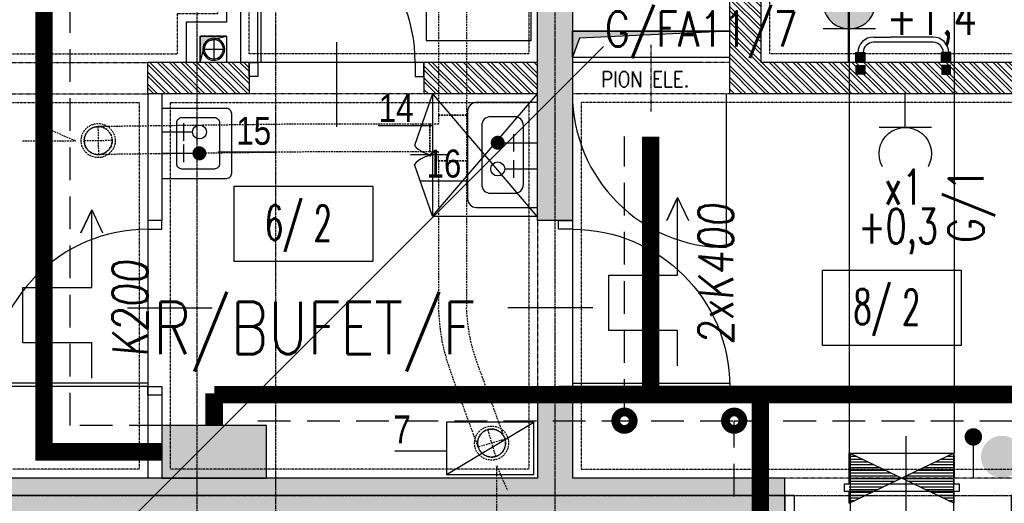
# Model space of a CAD drawing. Extents: x -7228 to 74941, y -112898 to 85621.
# Tile 254 of 256: x 51671 to 52235, y -8231 to -7954. Entities that reach past the tile are written whole.
import ezdxf
from ezdxf.enums import TextEntityAlignment as Align

# ---------------------------------------------------------------- set-up
doc = ezdxf.new("R2010")
doc.units = 0
for name, pattern in [('CENTER', [2, 1.25, -0.25, 0.25, -0.25]), ('DASHDOT', [1, 0.5, -0.25, 0, -0.25]), ('DASHED', [0.75, 0.5, -0.25]), ('DASHED2', [0.375, 0.25, -0.125]), ('DIVIDE', [31.75, 12.7, -6.35, 0, -6.35, 0, -6.35])]:
    doc.linetypes.add(name, pattern=pattern)
doc.layers.get('0').update_dxf_attribs({"color": 101, "linetype": 'CONTINUOUS'})
doc.layers.add('-A_NR', color=8, linetype='CONTINUOUS', plot=False)
for name, color, linetype in [('-A_WOD_KAN', 254, 'CONTINUOUS'), ('BB-went-opis', 8, 'CONTINUOUS'), ('Drz---drzwi', 5, 'CONTINUOUS'), ('E35', 6, 'CONTINUOUS'), ('E50', 3, 'CONTINUOUS'), ('E50kor', 3, 'CONTINUOUS'), ('E90kor', 6, 'CONTINUOUS'), ('E_kp', 6, 'CONTINUOUS'), ('Ins-co', 2, 'CONTINUOUS'), ('Ins-el-opis', 232, 'CONTINUOUS'), ('Ins-kan', 54, 'CONTINUOUS'), ('Ins-ppoz-opis', 240, 'CONTINUOUS'), ('Ins-went', 141, 'CONTINUOUS'), ('m-went-klapy', 2, 'CONTINUOUS'), ('Opis-pom', 6, 'CONTINUOUS'), ('Opis_pom_ramka', 6, 'CONTINUOUS'), ('Os-osie', 14, 'CENTER'), ('Os-osie glowne', 1, 'CENTER'), ('Sc-beton', 7, 'CONTINUOUS'), ('Sc-beton-hatch', 86, 'CONTINUOUS'), ('Sc-cegla pustak', 42, 'CONTINUOUS'), ('Sc-cegla pustak-hatch', 8, 'CONTINUOUS'), ('Sc-nadproza kon', 5, 'DASHED2'), ('Sc-silikat', 61, 'CONTINUOUS'), ('Suf-widok', 8, 'CONTINUOUS'), ('W-otwor-strop', 1, 'CONTINUOUS'), ('Wyp-meble', 155, 'CONTINUOUS'), ('Wyp-sanitar', 131, 'CONTINUOUS')]:
    doc.layers.add(name, color=color, linetype=linetype)
doc.styles.add('ARIAL_CE', font='ARIAL.TTF', dxfattribs={"width": 0.8})
doc.styles.add('KA wymiar', font='romans.shx', dxfattribs={"width": 0.6})
doc.styles.add('ROMANS', font='romans', dxfattribs={"width": 0.85})
doc.linetypes.add('ZIGZAG', pattern='A,0.00254,-5.08,[131,ltypeshp.shx,S=5.08,R=0,X=-5.08,Y=0],-10.16,[131,ltypeshp.shx,S=5.08,R=180,X=5.08,Y=0],-5.08', length=20.32254)

# ---------------------------------------------------------------- blocks, each defined once
blk = doc.blocks.new('_0630_drzwi 120 10')
at = {"ltscale": 7}
for p, q in [((5.5, 5), (5.5, 105)), ((7.5, 5), (7.5, 105)), ((65.5, 18), (65.5, -39))]:
    blk.add_line(p, q, dxfattribs=at)
for points in [[(129.5, 29), (129.5, 5)], [(5.5, 5), (129.5, 5)]]:
    blk.add_lwpolyline(points, dxfattribs=at)
for points in [[(0, -5), (5.5, -5), (5.5, 5), (0, 5)], [(129.5, -5), (135, -5), (135, 5), (129.5, 5)]]:
    blk.add_lwpolyline(points, close=True, dxfattribs=at)
for centre, radius, start, end in [((6.5, 6), 99.01, 359.4213, 89.4213), ((129.5, 5), 24, 90, 180)]:
    blk.add_arc(centre, radius, start, end, dxfattribs=at)
blk = doc.blocks.new('_0630_DRZWI_90')
at = {"ltscale": 7}
for p, q in [((5, 8), (5, 98)), ((6.8, 8), (6.8, 97.98))]:
    blk.add_line(p, q, dxfattribs=at)
at = {"ltscale": 25}
for p, q in [((50, 19.7), (50, -28.9)), ((5, 8), (0, 8)), ((0, 8), (5, 8)), ((0, 0), (0, 8)), ((95, 8), (5, 8)), ((5, 8), (5, 0)), ((95, 8), (95, 0)), ((100, 8), (95, 8)), ((100, 0), (100, 8)), ((5, 0), (0, 0)), ((5, 0), (0, 0)), ((95, 0), (100, 0)), ((95, 0), (100, 0))]:
    blk.add_line(p, q, dxfattribs=at)
at = {"ltscale": 7}
blk.add_arc((5, 8), 90, 0, 90, dxfattribs=at)
blk = doc.blocks.new('_opis_pom_metka')
at = {"layer": 'Opis_pom_ramka'}
blk.add_lwpolyline([(-33.13, 0), (32.87, 0), (32.87, -36), (-33.13, -36)], close=True, dxfattribs=at)
at = {"style": 'KA wymiar', "width": 0.6}
blk.add_attdef('KO/', text='', height=16.8, dxfattribs=at).set_placement((3.45, -25.87), align=Align.RIGHT)
blk.add_attdef('NR', (3.8, -26.16), '', height=16.8, dxfattribs=at)
blk = doc.blocks.new('_jdgjdgjhg')
at = {"ltscale": 10}
blk.add_hatch(color=256, dxfattribs=at).paths.add_polyline_path([(-54.2, 4.46), (-48.8, 4.46), (-48.8, 9.86), (-54.2, 9.86)])
h = blk.add_hatch(color=256, dxfattribs=at)
h.paths.add_polyline_path([(0.2, 4.4), (0.2, 9.8), (-5.2, 9.8), (-5.2, 4.4)])
edge = h.paths.add_edge_path(flags=16)
edge.add_line((-4, 9.8), (-1, 9.8))
for points in [[(-49, -2.5), (-54, -2.5), (-54, 2.5), (-49, 2.5)], [(-5, -2.5), (0, -2.5), (0, 2.5), (-5, 2.5)]]:
    blk.add_hatch(color=256).paths.add_polyline_path(points)
for p, q in [((-44, 18.75, 0), (-34.09, 18.75, 0)), ((-10, 18.75, 0), (-34.09, 18.75, 0)), ((-10, 15.75, 0), (-44, 15.75, 0)), ((-54.2, 4.44), (-54.2, 9.84)), ((-54.2, 9.84), (-48.8, 9.84)), ((-53, 9.84), (-50, 9.84)), ((-48.8, 4.44), (-48.8, 9.84)), ((-5.2, 4.44), (-5.2, 9.84)), ((0.2, 9.84), (-5.2, 9.84)), ((-4, 9.84), (-1, 9.84)), ((-1, 9.84), (-4, 9.84)), ((0.2, 4.44), (0.2, 9.84)), ((-54.2, 4.44), (-48.8, 4.44)), ((0.2, 4.44), (-5.2, 4.44)), ((0, 2.5), (-5, 2.5)), ((-5, 2.5), (-5, -2.5)), ((0, -2.5), (0, 2.5)), ((-5, -2.5), (0, -2.5))]:
    blk.add_line(p, q)
blk.add_lwpolyline([(-49, -2.5), (-54, -2.5), (-54, 2.5), (-49, 2.5)], close=True)
for centre, radius, start, end in [((-44, 9.75, 0), 9, 90, 179.4026), ((-10, 9.75, 0), 9, 0.5974, 90), ((-44, 9.75, 0), 6, 90, 179.1039), ((-10, 9.75, 0), 6, 0.8961, 90)]:
    blk.add_arc(centre, radius, start, end)
blk = doc.blocks.new('_dkjhsjhkfgh')
at = {"layer": 'Ins-went', "ltscale": 2}
h = blk.add_hatch(dxfattribs=at)
h.set_pattern_fill('LINE', color=256, scale=0.5, angle=180, style=0)
h.set_pattern_definition([(180, (1368.4442, 2785), (2e-13, -1.5875), [])])
h.paths.add_polyline_path([(1398.44, 2770.5), (1398.44, 2799.5), (1338.44, 2770.5), (1338.44, 2799.5)])
for p, q in [((1338.44, 3095.6), (1338.44, 2799.5)), ((1398.44, 3095.6), (1398.44, 2799.5)), ((1338.44, 2770.5), (1398.44, 2799.5)), ((1338.44, 2799.5), (1398.44, 2770.5)), ((1338.44, 2781.5), (1338.44, 2799.5)), ((1338.89, 2799.05), (1338.89, 2759.95)), ((1397.99, 2799.05), (1338.89, 2799.05)), ((1397.99, 2799.05), (1397.99, 2759.95)), ((1398.44, 2781.5), (1398.44, 2799.5)), ((1398.44, 2797.75), (1398.44, 2785.15)), ((1401.44, 2781.5), (1335.44, 2781.5)), ((1335.44, 2781.5), (1335.44, 2777.5)), ((1401.44, 2777.5), (1401.44, 2781.5)), ((1335.44, 2777.5), (1401.44, 2777.5)), ((1338.44, 2770.5), (1338.44, 2777.5)), ((1398.44, 2770.5), (1398.44, 2777.5))]:
    blk.add_line(p, q, dxfattribs=at)
blk = doc.blocks.new('G1')
at = {"layer": 'E35'}
blk.add_hatch(color=256, dxfattribs=at).paths.add_polyline_path([(10, 22.85), (-10, 22.85, 1)])
for p, q in [((-10, 22.85), (10, 22.85)), ((10, 12.85), (-10, 12.85))]:
    blk.add_line(p, q, dxfattribs=at)
blk.add_arc((0, 22.85), 10, 150, 30, dxfattribs=at)
at = {"layer": 'E50'}
blk.add_line((0, 12.85), (0, 0), dxfattribs=at)
blk = doc.blocks.new('g2')
at = {"layer": 'E35'}
blk.add_line((15, 19.27), (-15, 19.27), dxfattribs=at)
blk.add_arc((0, 34.27), 15, 150, 30, dxfattribs=at)
at = {"layer": 'E50'}
blk.add_line((0, 19.27), (0, 0), dxfattribs=at)
blk = doc.blocks.new('A$C38133200')
at = {"layer": 'm-went-klapy', "ltscale": 2}
blk.add_hatch(color=256, dxfattribs=at).paths.add_polyline_path([(-12.02, 0, 1), (12.02, 0, 1)])
blk = doc.blocks.new('A$C2AC931BC')
at = {"layer": 'BB-went-opis'}
blk.add_blockref('A$C38133200', (895.8, -2227.84), dxfattribs=at)

msp = doc.modelspace()

# ---------------------------------------------------------------- hatches: boundary and pattern name
at = {"layer": 'E50'}
msp.add_hatch(color=256, dxfattribs=at).paths.add_polyline_path([(51812.547, -8216.119), (51812.547, -8186.119), (51752.547, -8186.119), (51752.547, -8216.119)])
at = {"layer": 'Sc-beton-hatch'}
h = msp.add_hatch(dxfattribs=at)
h.set_pattern_fill('ANSI33', color=256, style=0)
h.paths.add_polyline_path([(53417.547, -5966.119), (53397.547, -5966.119), (53397.547, -6066.119), (53347.547, -6066.119), (53347.547, -6086.119), (53397.547, -6086.119), (53397.547, -6539.119), (53417.547, -6539.119)])
h.paths.add_polyline_path([(52727.547, -5896.063), (52727.547, -6126.119), (52747.547, -6126.119), (52747.547, -6086.119), (52787.547, -6086.119), (52787.547, -6066.119), (52747.547, -6066.119), (52747.547, -5893.275, 0.0068353), (53006.666, -5853.258), (53003.652, -5833.484, -0.0084051), (52685.545, -5881.599), (52688.203, -5901.422, 0.0010351)])
h.paths.add_polyline_path([(52755.047, -6461.119), (52720.047, -6461.119), (52720.047, -6496.119), (52755.047, -6496.119)])
h.paths.add_polyline_path([(52712.547, -6843.119), (52747.547, -6843.119), (52747.547, -6808.119), (52712.547, -6808.119)])
h.paths.add_polyline_path([(53417.547, -6674.119), (53397.547, -6674.119), (53397.547, -6896.119), (53417.547, -6896.119)])
h.paths.add_polyline_path([(52002.547, -6461.119), (51967.547, -6461.119), (51967.547, -6496.119), (52002.547, -6496.119)], flags=17)
h.paths.add_polyline_path([(51782.547, -6476.119), (51782.547, -5979.405, 0.0063955), (52027.547, -5966.832), (52026.267, -5946.873, -0.0079596), (51721.947, -5961.536), (51722.592, -5981.526, 0.0010422), (51762.547, -5980.155), (51762.547, -6648.119), (51782.547, -6648.119), (51782.547, -6496.119), (51815.547, -6496.119), (51815.547, -6496.115), (51815.547, -6476.119)])
h.paths.add_polyline_path([(51327.547, -6828.119), (51427.547, -6828.119), (51427.547, -7026.119), (51447.547, -7026.119), (51447.547, -6828.119), (51782.547, -6828.119), (51782.547, -6803.119), (51762.547, -6803.119), (51762.547, -6808.119), (51347.547, -6808.119), (51347.547, -5986.279, 0.0010428), (51387.547, -5986.471), (51387.602, -5966.468, -0.0015651), (51327.547, -5966.119)])
h.paths.add_polyline_path([(51987.547, -6808.119), (51967.547, -6808.119), (51967.547, -7466.119), (51944.547, -7466.119), (51944.547, -7486.119), (51967.547, -7486.119), (51967.547, -8068.619), (51987.547, -8068.619), (51987.547, -7486.119), (52278.547, -7486.119), (52278.547, -7801.119), (52298.547, -7801.119), (52351.547, -7801.119), (52351.547, -7781.119), (52298.547, -7781.119), (52298.547, -7466.119), (51987.547, -7466.119)])
h.paths.add_polyline_path([(51427.547, -7276.119), (51447.547, -7276.119), (51447.547, -7176.119), (51427.547, -7176.119)])
h.paths.add_polyline_path([(51427.547, -7526.119), (51447.547, -7526.119), (51447.547, -7486.119), (51487.547, -7486.119), (51487.547, -7466.119), (51447.547, -7466.119), (51447.547, -7426.119), (51427.547, -7426.119)])
h.paths.add_polyline_path([(51807.547, -7486.119), (51807.547, -7466.119), (51742.547, -7466.119), (51742.547, -7486.119)])
h.paths.add_polyline_path([(52351.547, -7486.119), (52351.547, -7466.119), (52298.547, -7466.119), (52298.547, -7486.119)], flags=17)
h.paths.add_polyline_path([(52573.547, -7486.119), (52573.547, -7466.119), (52485.547, -7466.119), (52485.547, -7486.119)])
h.paths.add_polyline_path([(52727.547, -7466.119), (52707.547, -7466.119), (52707.547, -7486.119), (52727.547, -7486.119)])
h.paths.add_polyline_path([(52747.547, -7466.119), (52727.547, -7466.119), (52727.547, -7486.119), (52727.547, -7781.119), (52707.547, -7781.119), (52707.547, -7801.119), (52747.547, -7801.119)])
h.paths.add_polyline_path([(52505.547, -7781.119), (52485.547, -7781.119), (52485.547, -7801.119), (52573.547, -7801.119), (52573.547, -7781.119), (52520.547, -7781.119), (52520.547, -7486.119), (52505.547, -7486.119)])
h.paths.add_polyline_path([(53417.547, -7316.119), (53397.547, -7316.119), (53397.547, -7666.119), (53417.547, -7666.119)])
h.paths.add_polyline_path([(53417.547, -7766.119), (53397.547, -7766.119), (53397.547, -8031.119), (53417.547, -8031.119)])
h.paths.add_polyline_path([(53397.547, -8216.119), (53349.547, -8216.119), (53349.547, -8236.119), (53397.547, -8236.119), (53397.547, -8841.119), (53417.547, -8841.119), (53417.547, -8181.119), (53397.547, -8181.119)])
h.paths.add_polyline_path([(53150.547, -8216.119), (53150.547, -8236.119), (53244.547, -8236.119), (53244.547, -8216.119)])
h.paths.add_polyline_path([(52922.547, -8216.119), (52922.547, -8236.119), (53025.547, -8236.119), (53025.547, -8216.119)])
h.paths.add_polyline_path([(52727.547, -8236.119), (52727.547, -8966.119), (52702.547, -8966.119), (52702.547, -8986.119), (52747.547, -8986.119), (52747.547, -8236.119), (52787.547, -8236.119), (52787.547, -8216.119), (52244.047, -8216.119), (52244.047, -8236.119)])
h.paths.add_polyline_path([(51967.547, -8216.119), (51447.547, -8216.119), (51447.547, -8156.119), (51427.547, -8156.119), (51427.547, -8236.119), (51762.547, -8236.119), (52109.047, -8236.119), (52109.047, -8216.119), (51987.547, -8216.119), (51987.547, -8168.619), (51967.547, -8168.619)])
h.paths.add_polyline_path([(51427.547, -8006.119), (51447.547, -8006.119), (51447.547, -7963.119), (51427.547, -7963.119)])
h.paths.add_polyline_path([(51447.547, -7676.119), (51427.547, -7676.119), (51427.547, -7873.119), (51447.547, -7873.119)])
h.paths.add_polyline_path([(51762.547, -8986.119), (51782.547, -8986.119), (51782.547, -8966.119), (51427.547, -8966.119), (51427.547, -8986.119)])
h.paths.add_polyline_path([(51782.547, -8986.119), (51802.547, -8986.119), (51802.547, -8966.119), (51782.547, -8966.119)])
h.paths.add_polyline_path([(51802.547, -8966.119), (51802.547, -8986.119), (52114.047, -8986.119), (52114.047, -8966.119)])
h.paths.add_polyline_path([(52339.547, -8986.119), (52339.547, -8966.119), (52244.047, -8966.119), (52244.047, -8986.119)], flags=17)
h.paths.add_polyline_path([(52449.547, -8966.119), (52449.547, -8986.119), (52592.547, -8986.119), (52592.547, -8966.119)])
h.paths.add_polyline_path([(52967.547, -8966.119), (52967.547, -8986.119), (53045.547, -8986.119), (53045.547, -8966.119)])
h.paths.add_polyline_path([(53155.547, -8966.119), (53155.547, -8986.119), (53397.547, -8986.119), (53397.547, -9011.119), (53417.547, -9011.119), (53417.547, -8941.119), (53397.547, -8941.119), (53397.547, -8966.119)])
h.paths.add_polyline_path([(53397.547, -9134.119), (53362.547, -9134.119), (53362.547, -9440.619), (53382.547, -9440.619), (53382.547, -9154.119), (53417.547, -9154.119), (53417.547, -9111.119), (53397.547, -9111.119)])
h.paths.add_polyline_path([(53382.547, -9560.619), (53362.547, -9560.619), (53362.547, -9616.119), (52967.547, -9616.119), (52967.547, -9641.119), (53362.547, -9641.119), (53362.547, -9671.119), (53382.547, -9671.119), (53382.547, -9641.119)])
h.paths.add_polyline_path([(53417.547, -9856.119), (53382.547, -9856.119), (53382.547, -9821.119), (53362.547, -9821.119), (53362.547, -9876.119), (53397.547, -9876.119), (53397.547, -10283.619), (53397.547, -10466.119), (52747.547, -10466.119), (52747.547, -10421.119), (52727.547, -10421.119), (52727.547, -10486.119), (53397.547, -10486.119), (53397.547, -10915.39), (53397.547, -10976.119), (53417.547, -10976.119), (53417.547, -10576.119), (53417.547, -10403.619)])
h.paths.add_polyline_path([(52747.547, -10095.119), (52727.547, -10095.119), (52727.547, -10291.119), (52747.547, -10291.119)], flags=17)
h.paths.add_polyline_path([(52727.547, -9985.119), (52747.547, -9985.119), (52747.547, -9206.119), (52727.547, -9206.119), (52727.547, -9616.119), (52431.547, -9616.119), (52431.547, -9641.119), (52727.547, -9641.119)])
h.paths.add_polyline_path([(52280.547, -9616.119), (52280.547, -9641.119), (52321.547, -9641.119), (52321.547, -9616.119)])
h.paths.add_polyline_path([(52058.547, -9641.119), (52058.547, -9616.119), (51942.547, -9616.119), (51942.547, -9641.119)])
h.paths.add_polyline_path([(51842.547, -9641.119), (51842.547, -9616.119), (51547.547, -9616.119), (51547.547, -9601.119), (51527.547, -9601.119), (51527.547, -9616.119), (51287.547, -9616.119), (51287.547, -9641.119), (51527.547, -9641.119), (51527.547, -10036.619), (51547.547, -10036.619), (51547.547, -9641.119)])
h.paths.add_polyline_path([(51547.547, -9472.119), (51527.547, -9472.119), (51527.547, -9504.119), (51547.547, -9504.119)])
h.paths.add_polyline_path([(51237.547, -9641.119), (51237.547, -9616.119), (51187.547, -9616.119), (51187.547, -9641.119)])
h.paths.add_polyline_path([(51137.547, -9641.119), (51137.547, -9616.119), (51087.547, -9616.119), (51087.547, -9641.119)])
h.paths.add_polyline_path([(51037.547, -9641.119), (51037.547, -9616.119), (50987.547, -9616.119), (50987.547, -9641.119)])
h.paths.add_polyline_path([(50937.547, -9641.119), (50937.547, -9616.119), (50897.547, -9616.119), (50897.547, -10523.119), (50997.547, -10523.119), (50997.547, -10538.119), (51017.547, -10538.119), (51017.547, -10503.119), (50917.547, -10503.119), (50917.547, -9641.119)])
h.paths.add_polyline_path([(52058.547, -9962.119), (52058.547, -9944.119), (51944.547, -9944.119), (51944.547, -9962.119)])
h.paths.add_polyline_path([(51527.547, -10291.119), (51547.547, -10291.119), (51547.547, -10136.619), (51527.547, -10136.619)])
h.paths.add_polyline_path([(51017.547, -10656.119), (51017.547, -10638.119), (50997.547, -10638.119), (50997.547, -10656.119), (50797.547, -10656.119), (50797.547, -11011.119), (51527.547, -11011.119), (51527.547, -11051.119), (51547.547, -11051.119), (51547.547, -11011.119), (51597.547, -11011.119), (51597.547, -10991.119), (51547.547, -10991.119), (51547.547, -10836.119), (51527.547, -10836.119), (51527.547, -10991.119), (50817.547, -10991.119), (50817.547, -10676.119), (51527.547, -10676.119), (51527.547, -10686.119), (51547.547, -10686.119), (51547.547, -10421.119), (51527.547, -10421.119), (51527.547, -10656.119)])
h.paths.add_polyline_path([(51987.547, -10486.119), (52104.047, -10486.119), (52104.047, -10466.119), (51767.547, -10466.119), (51767.547, -10486.119), (51967.547, -10486.119), (51967.547, -10991.119), (51747.547, -10991.119), (51747.547, -11011.119), (51807.547, -11011.119), (51807.547, -11051.119), (51827.547, -11051.119), (51827.547, -11011.119), (52087.547, -11011.119), (52087.547, -10991.119), (51987.547, -10991.119)])
h.paths.add_polyline_path([(52214.047, -10466.119), (52214.047, -10486.119), (52278.547, -10486.119), (52278.547, -10991.119), (52237.547, -10991.119), (52237.547, -11011.119), (52819.547, -11011.119), (52819.547, -10991.119), (52298.547, -10991.119), (52298.547, -10466.119)])
h.paths.add_polyline_path([(53382.547, -11011.119), (53382.547, -10991.119), (53337.547, -10991.119), (53337.547, -11011.119)])
h.paths.add_polyline_path([(53400.047, -10993.619), (53382.547, -11011.119), (53417.547, -11011.119)])
h.paths.add_polyline_path([(53382.547, -10976.119), (53382.547, -11011.119), (53400.047, -10993.619)])
h.paths.add_polyline_path([(53382.547, -10976.119), (53400.047, -10993.619), (53417.547, -10976.119)])
h.paths.add_polyline_path([(53417.547, -10976.119), (53400.047, -10993.619), (53417.547, -11011.119)])
at = {"layer": 'Sc-cegla pustak-hatch'}
h = msp.add_hatch(dxfattribs=at)
h.set_pattern_fill('ANSI32', color=256, scale=0.5, angle=90, style=0)
h.paths.add_polyline_path([(52792.547, -7484.119), (52792.547, -7466.119), (52747.547, -7466.119), (52747.547, -7484.119)])
h.paths.add_polyline_path([(52967.547, -7484.119), (52967.547, -7996.119), (52985.547, -7996.119), (52985.547, -7969.119), (53059.547, -7969.119), (53067.547, -7969.119), (53067.547, -7977.119), (53059.547, -7977.119), (53059.547, -7996.119), (53085.347, -7996.119), (53085.347, -7978.119), (53077.547, -7978.119), (53077.547, -7951.119), (52985.547, -7951.119), (52985.547, -7602.119), (53050.547, -7602.119), (53050.547, -7584.119), (52985.547, -7584.119), (52985.547, -7466.119), (52922.547, -7466.119), (52922.547, -7484.119)])
h.paths.add_polyline_path([(53150.547, -7584.119), (53150.547, -7602.119), (53397.547, -7602.119), (53397.547, -7584.119)])
h.paths.add_polyline_path([(53397.547, -7996.119), (53397.547, -7978.119), (53185.347, -7978.119), (53185.347, -7996.119)])
h.paths.add_polyline_path([(52967.547, -8464.119), (52985.547, -8464.119), (52985.547, -8236.119), (52967.547, -8236.119)])
h.paths.add_polyline_path([(52095.547, -7978.119), (52095.547, -7710.119), (52077.547, -7710.119), (52077.547, -7996.119), (52278.547, -7996.119), (52278.547, -8038.619), (52296.547, -8038.619), (52296.547, -7968.119), (52278.547, -7968.119), (52278.547, -7978.119)])
h.paths.add_polyline_path([(52296.547, -7801.119), (52278.547, -7801.119), (52278.547, -7868.119), (52296.547, -7868.119)])
h.paths.add_polyline_path([(51902.547, -7978.119), (51902.547, -7996.119), (51967.547, -7996.119), (51967.547, -7978.119)])
h.paths.add_polyline_path([(51802.547, -7996.119), (51802.547, -7978.119), (51744.547, -7978.119), (51744.547, -7996.119)])
h.paths.add_polyline_path([(51654.547, -7996.119), (51654.547, -7978.119), (51447.547, -7978.119), (51447.547, -7996.119)])
h.paths.add_polyline_path([(51427.547, -8356.119), (51445.547, -8356.119), (51445.547, -8236.119), (51427.547, -8236.119)])
h.paths.add_polyline_path([(51427.547, -8571.119), (51445.547, -8571.119), (51445.547, -8566.119), (52040.547, -8566.119), (52040.547, -8630.119), (52058.547, -8630.119), (52058.547, -8492.119), (52040.547, -8492.119), (52040.547, -8548.119), (51782.547, -8548.119), (51782.547, -8466.119), (51764.547, -8466.119), (51764.547, -8548.119), (51445.547, -8548.119), (51445.547, -8506.119), (51427.547, -8506.119)])
h.paths.add_polyline_path([(51782.547, -8236.119), (51764.547, -8236.119), (51764.547, -8366.119), (51782.547, -8366.119)])
h.paths.add_polyline_path([(52058.547, -8236.119), (52040.547, -8236.119), (52040.547, -8392.119), (52058.547, -8392.119)])
h.paths.add_polyline_path([(52296.547, -8168.619), (52278.547, -8168.619), (52278.547, -8216.119), (52296.547, -8216.119)])
h.paths.add_polyline_path([(52296.547, -8236.119), (52278.547, -8236.119), (52278.547, -8966.119), (52296.547, -8966.119), (52296.547, -8570.119), (52592.547, -8570.119), (52592.547, -8552.119), (52296.547, -8552.119)])
h.paths.add_polyline_path([(52058.547, -8730.119), (52040.547, -8730.119), (52040.547, -8966.119), (52058.547, -8966.119)])
h.paths.add_polyline_path([(51445.547, -8721.119), (51427.547, -8721.119), (51427.547, -8786.119), (51445.547, -8786.119)])
h.paths.add_polyline_path([(51427.547, -8966.119), (51445.547, -8966.119), (51445.547, -8936.119), (51427.547, -8936.119)])
h.paths.add_polyline_path([(51445.547, -9001.119), (51445.547, -8986.119), (51427.547, -8986.119), (51427.547, -9001.119)])
h.paths.add_polyline_path([(51427.547, -9216.119), (51445.547, -9216.119), (51445.547, -9151.119), (51427.547, -9151.119)])
h.paths.add_polyline_path([(51427.547, -9490.119), (51527.547, -9490.119), (51527.547, -9472.119), (51445.547, -9472.119), (51445.547, -9366.119), (51427.547, -9366.119)])
h.paths.add_polyline_path([(51764.547, -9306.119), (51782.547, -9306.119), (51782.547, -8998.119), (51764.547, -8998.119)])
h.paths.add_polyline_path([(52040.547, -9616.119), (52058.547, -9616.119), (52058.547, -9461.119), (52040.547, -9461.119)])
h.paths.add_polyline_path([(52040.547, -9361.119), (52058.547, -9361.119), (52058.547, -8986.119), (52040.547, -8986.119)])
h.paths.add_polyline_path([(52727.547, -8570.119), (52727.547, -8552.119), (52702.547, -8552.119), (52702.547, -8570.119)])
h.paths.add_polyline_path([(52994.547, -8594.119), (52994.547, -8668.119), (52967.547, -8668.119), (52967.547, -8966.119), (52985.547, -8966.119), (52985.547, -8686.119), (53397.547, -8686.119), (53397.547, -8668.119), (53012.547, -8668.119), (53012.547, -8576.119), (52985.547, -8576.119), (52985.547, -8554.119), (52967.547, -8554.119), (52967.547, -8594.119)])
h.paths.add_polyline_path([(52985.547, -9224.119), (52985.547, -8986.119), (52967.547, -8986.119), (52967.547, -9206.119), (52922.547, -9206.119), (52922.547, -9224.119)])
h.paths.add_polyline_path([(52967.547, -9344.119), (52967.547, -9362.119), (53362.547, -9362.119), (53362.547, -9344.119)])
h.paths.add_polyline_path([(52674.547, -9206.119), (52674.547, -9224.119), (52712.547, -9224.119), (52727.547, -9224.119), (52727.547, -9206.119)])
h.paths.add_polyline_path([(52792.547, -9224.119), (52792.547, -9206.119), (52747.547, -9206.119), (52747.547, -9224.119)])
h.paths.add_polyline_path([(52564.547, -9224.119), (52564.547, -9206.119), (52482.547, -9206.119), (52482.547, -9161.119), (52464.547, -9161.119), (52464.547, -9206.119), (52449.547, -9206.119), (52449.547, -9224.119)])
h.paths.add_polyline_path([(52482.547, -8986.119), (52464.547, -8986.119), (52464.547, -9031.119), (52482.547, -9031.119)])
h.paths.add_polyline_path([(52280.547, -9206.119), (52280.547, -9616.119), (52298.547, -9616.119), (52298.547, -9224.119), (52339.547, -9224.119), (52339.547, -9206.119)])
h.paths.add_polyline_path([(51547.547, -9944.119), (51547.547, -9962.119), (51764.547, -9962.119), (51764.547, -10228.119), (51547.547, -10228.119), (51547.547, -10246.119), (52058.547, -10246.119), (52058.547, -10151.619), (52040.547, -10151.619), (52040.547, -10228.119), (51782.547, -10228.119), (51782.547, -9962.119), (51944.547, -9962.119), (51944.547, -9944.119)])
h.paths.add_polyline_path([(52058.547, -9962.119), (52040.547, -9962.119), (52040.547, -10051.619), (52058.547, -10051.619)], flags=17)
h.paths.add_polyline_path([(52058.547, -9641.119), (52040.547, -9641.119), (52040.547, -9944.119), (52058.547, -9944.119)])
h.paths.add_polyline_path([(52680.659, -9975.119), (52680.659, -9957.119), (52298.547, -9957.119), (52298.547, -9641.119), (52280.547, -9641.119), (52280.547, -10291.119), (52298.547, -10291.119), (52298.547, -10246.119), (52727.547, -10246.119), (52727.547, -10228.119), (52298.547, -10228.119), (52298.547, -9975.119)])
h.paths.add_polyline_path([(53362.547, -9876.119), (53362.547, -9858.119), (52967.547, -9858.119), (52967.547, -9876.119)])
h.paths.add_polyline_path([(52967.547, -10118.119), (52985.547, -10118.119), (52985.547, -10108.119), (53397.547, -10108.119), (53397.547, -10090.119), (52985.547, -10090.119), (52985.547, -9984.119), (52967.547, -9984.119)])
h.paths.add_polyline_path([(52985.547, -10238.119), (52985.547, -10228.119), (52967.547, -10228.119), (52967.547, -10356.119), (52985.547, -10356.119), (52985.547, -10256.119), (53135.547, -10256.119), (53135.547, -10466.119), (53153.547, -10466.119), (53153.547, -10238.119)])
h.paths.add_polyline_path([(52967.547, -10456.119), (52967.547, -10466.119), (52985.547, -10466.119), (52985.547, -10456.119)])
h.paths.add_polyline_path([(52280.547, -10466.119), (52298.547, -10466.119), (52298.547, -10421.119), (52280.547, -10421.119)])
h.paths.add_polyline_path([(51785.547, -10656.119), (51785.547, -10596.119), (51767.547, -10596.119), (51767.547, -10686.119), (51785.547, -10686.119), (51785.547, -10674.119), (51967.547, -10674.119), (51967.547, -10656.119)])
h.paths.add_polyline_path([(51785.547, -10786.119), (51767.547, -10786.119), (51767.547, -10991.119), (51785.547, -10991.119)])
h.paths.add_polyline_path([(51785.547, -10496.119), (51785.547, -10486.119), (51767.547, -10486.119), (51767.547, -10496.119)])
at = {"layer": 'W-otwor-strop'}
msp.add_hatch(color=256, dxfattribs=at).paths.add_polyline_path([(51987.547, -7975.119), (51987.547, -7960.119), (52077.547, -7960.119), (51991.547, -7964.119)])
at = {"layer": 'W-otwor-strop', "linetype": 'DASHDOT', "ltscale": 0.5}
msp.add_hatch(color=256, dxfattribs=at).paths.add_polyline_path([(51789.547, -7963.119), (51774.547, -7963.119), (51774.547, -7978.119), (51777.547, -7966.119)])

# ---------------------------------------------------------------- linework, layer by layer
at = {"layer": '-A_NR', "color": 8}
for p, q in [((51876.425, -8014.177), (51907.547, -8014.177)), ((51784.547, -8029.239), (51817.547, -8029.239)), ((51900.419, -8045.959), (51927.547, -8045.959)), ((51885.91, -8200.51), (51915.861, -8200.51))]:
    msp.add_line(p, q, dxfattribs=at)
at = {"layer": '-A_WOD_KAN', "color": 254, "linetype": 'Continuous'}
for p, q in [((51954.462, -8009.204), (51940.632, -8009.204)), ((51935.632, -8014.204), (51935.632, -8048.034)), ((51940.632, -8053.034), (51954.462, -8053.034))]:
    msp.add_line(p, q, dxfattribs=at)
at = {"layer": '-A_WOD_KAN', "color": 254}
for p, q in [((51953.781, -8019.107), (51953.781, -8029.107)), ((51953.781, -8019.107), (51953.781, -8029.107)), ((51953.781, -8034.107), (51953.781, -8044.107)), ((51953.781, -8034.107), (51953.781, -8044.107))]:
    msp.add_line(p, q, dxfattribs=at)
at = {"layer": '-A_WOD_KAN'}
for p, q in [((51953.781, -8019.107), (51953.781, -8029.107)), ((51953.781, -8034.107), (51953.781, -8044.107))]:
    msp.add_line(p, q, dxfattribs=at)
at = {"layer": '-A_WOD_KAN', "color": 254, "linetype": 'Continuous'}
for centre, start, end in [((51940.632, -8014.204), 90, 180), ((51954.462, -8014.204), 0, 90), ((51940.632, -8048.034), 180, 270)]:
    msp.add_arc(centre, 5, start, end, dxfattribs=at)
at = {"layer": 'Drz---drzwi'}
msp.add_lwpolyline([(52075.547, -7996.119), (52075.547, -8084.119)], dxfattribs=at)
msp.add_arc((52075.547, -7996.119), 88, 180, 270, dxfattribs=at)
at = {"layer": 'E35'}
msp.add_line((52005.395, -7968.967), (51292.093, -8682.269), dxfattribs=at)
at = {"layer": 'E50', "linetype": 'DASHED2', "const_width": 10}
msp.add_lwpolyline([(51782.547, -8186.119), (51782.547, -8167.7)], dxfattribs=at)
at = {"layer": 'E50'}
msp.add_lwpolyline([(51812.547, -8186.119), (51752.547, -8186.119), (51752.547, -8216.119), (51812.547, -8216.119)], close=True, dxfattribs=at)
at = {"layer": 'E50kor', "linetype": 'DASHED2', "ltscale": 75}
for p, q in [((51700.183, -8186.119), (51700.183, -6974.913)), ((52017.327, -8178.292), (52017.327, -8020.556)), ((51752.547, -8186.119), (51700.183, -8186.119)), ((51807.547, -8183.292), (52080.111, -8183.292)), ((52080.111, -8845.552), (52080.111, -8183.292)), ((52080.111, -8183.292), (52940.586, -8183.292))]:
    msp.add_line(p, q, dxfattribs=at)
at = {"layer": 'E50kor', "const_width": 10}
for points in [[(51752.547, -8201.119), (51685.183, -8201.119), (51685.183, -6959.913)], [(52032.327, -8168.313), (52032.327, -8020.556)], [(52095.111, -8168.292), (51782.547, -8168.394)], [(52095.111, -8845.552), (52095.111, -8168.292)], [(52095.111, -8168.292), (52950.586, -8168.292)]]:
    msp.add_lwpolyline(points, dxfattribs=at)
at = {"layer": 'E50kor', "linetype": 'DASHED2', "const_width": 10}
for points in [[(52014.827, -8183.292, 1), (52019.827, -8183.292, 1)], [(52077.611, -8183.292, 1), (52082.611, -8183.292, 1)]]:
    msp.add_lwpolyline(points, format="xyb", close=True, dxfattribs=at)
at = {"layer": 'E90kor', "ltscale": 15}
for points in [[(52047.754, -8151.875), (52047.754, -8131.55), (52008.345, -8131.55), (52008.345, -8099.937), (52047.754, -8099.937), (52047.754, -8055.384), (52041.514, -8068.548), (52047.754, -8055.384), (52053.994, -8068.548)], [(51712.46, -8158.992), (51712.46, -8138.667), (51673.052, -8138.667), (51673.052, -8107.053), (51712.46, -8107.053), (51712.46, -8062.5), (51706.22, -8075.664), (51712.46, -8062.5), (51718.7, -8075.664)]]:
    msp.add_lwpolyline(points, dxfattribs=at)
at = {"layer": 'E_kp'}
msp.add_line((52216.992, -8216.119), (52216.992, -8192.584), dxfattribs=at)
at = {"layer": 'E_kp', "const_width": 5}
msp.add_lwpolyline([(52219.492, -8192.584, 1), (52214.492, -8192.584, 1)], format="xyb", close=True, dxfattribs=at)
at = {"layer": 'Ins-kan', "linetype": 'Continuous', "ltscale": 0.3}
for p, q in [((51782.304, -7964.27), (51782.304, -7976.848)), ((51776.015, -7970.559), (51788.593, -7970.559))]:
    msp.add_line(p, q, dxfattribs=at)
at = {"layer": 'Ins-kan', "linetype": 'Continuous', "ltscale": 0.3, "extrusion": (0, 0, -1)}
for major_axis, start_param, end_param in [((4.447, 4.447), -0.7853982, 5.4977871), ((-3.882, 3.882), 0.7853982, 7.0685835)]:
    msp.add_ellipse((51782.304, -7970.559), major_axis=major_axis, ratio=1, start_param=start_param, end_param=end_param, dxfattribs=at)
at = {"layer": 'Ins-ppoz-opis', "linetype": 'ZIGZAG', "ltscale": 0.038}
msp.add_lwpolyline([(52109.047, -8226.119), (51427.547, -8226.119)], dxfattribs=at)
at = {"layer": 'Ins-went', "linetype": 'DASHED', "ltscale": 2}
for p, q in [((51910.927, -7948.684), (51910.927, -8008.384)), ((51926.927, -7948.684), (51926.927, -8008.384)), ((51910.927, -8008.384, 3630), (51926.927, -8008.384, 3630)), ((51910.927, -8008.384, 3630), (51910.927, -8013.384, 3630)), ((51926.927, -8008.384), (51910.927, -8008.384)), ((51926.927, -8008.384, 3630), (51926.927, -8034.384, 3630)), ((51715.998, -8014.875), (51716.298, -8030.872)), ((51905.927, -8013.384), (51835.327, -8013.384)), ((51905.927, -8013.384), (51905.927, -8029.384)), ((51905.927, -8029.384, 3630), (51905.927, -8013.384, 3630)), ((51910.927, -8013.384, 3630), (51905.927, -8013.384, 3630)), ((51724.148, -8022.874), (51708.15, -8023.024)), ((51905.927, -8029.384), (51835.327, -8029.384)), ((51910.927, -8029.384, 3630), (51905.927, -8029.384, 3630)), ((51910.927, -8034.384, 3630), (51910.927, -8029.384, 3630)), ((51910.927, -8034.384), (51926.927, -8034.384)), ((51910.927, -8034.384), (51910.927, -8118.684)), ((51926.927, -8034.384, 3630), (51910.927, -8034.384, 3630)), ((51926.927, -8034.384), (51926.927, -8118.684)), ((51939.059, -8188.441), (51943.527, -8203.805)), ((51948.991, -8193.898), (51933.62, -8198.34))]:
    msp.add_line(p, q, dxfattribs=at)
for points in [[(51672.912, -8023.035), (51703.15, -8023.025), (51689.134, -8017.007)], [(51944.305, -8239.317), (51944.188, -8209.079), (51950.265, -8223.07)]]:
    msp.add_lwpolyline(points, dxfattribs=at)
for centre, radius in [((51716.148, -8022.874), 9.75), ((51716.148, -8022.874), 8), ((51941.306, -8196.119), 9.75), ((51941.306, -8196.119), 8)]:
    msp.add_circle(centre, radius, dxfattribs=at)
for centre, start, end in [((51716.148, -8022.874), 91.07409, 271.07409), ((51716.148, -8022.874), 271.07409, 91.07409), ((51941.306, -8196.119), 16.11937, 196.11937), ((51941.306, -8196.119), 196.11937, 16.11937)]:
    msp.add_arc(centre, 8, start, end, dxfattribs=at)
for points in [[(51835.327, -8013.384), (51715.998, -8014.875)], [(51835.327, -8029.384), (51716.298, -8030.872)], [(51933.62, -8198.34), (51919.804, -8160.541), (51913.583, -8140.304), (51910.927, -8118.684)], [(51948.991, -8193.898), (51934.834, -8155.055), (51929.166, -8136.673), (51926.927, -8118.684)]]:
    msp.add_spline(points, degree=3, dxfattribs=at)
at = {"layer": 'Os-osie', "ltscale": 0.2}
msp.add_lwpolyline([(52032.547, -8006.119), (52032.547, -7968.119)], dxfattribs=at)
at = {"layer": 'Os-osie glowne'}
for points in [[(51772.547, -5544.119), (51772.547, -11591.119)], [(51817.547, -5544.119), (51817.547, -11521.119)], [(51977.547, -5544.119), (51977.547, -11521.119)], [(50525.547, -8226.119), (62792.547, -8226.119)]]:
    msp.add_lwpolyline(points, dxfattribs=at)
at = {"layer": 'Sc-beton'}
for points in [[(51967.547, -8068.619), (51967.547, -7486.119)], [(51987.547, -7486.119), (51987.547, -8068.619)], [(51987.547, -8068.619), (51967.547, -8068.619)], [(51967.547, -8168.619), (51967.547, -8216.119)], [(51987.547, -8168.619), (51967.547, -8168.619)], [(51987.547, -8168.619), (51987.547, -8216.119)], [(51967.547, -8216.119), (51447.547, -8216.119)], [(52109.047, -8216.119), (51987.547, -8216.119)], [(52109.047, -8236.119), (52109.047, -8216.119)]]:
    msp.add_lwpolyline(points, dxfattribs=at)
at = {"layer": 'Sc-cegla pustak'}
for points in [[(52077.547, -7996.119), (52077.547, -7710.119)], [(52095.547, -7978.119), (52095.547, -7710.119)], [(51802.547, -7978.119), (51744.547, -7978.119)], [(51802.547, -7978.119), (51744.547, -7978.119)], [(51744.547, -7996.119), (51744.547, -7978.119)], [(51802.547, -7978.119), (51802.547, -7996.119)], [(51967.547, -7978.119), (51902.547, -7978.119)], [(51902.547, -7978.119), (51902.547, -7996.119)], [(52060.547, -7978.119), (51987.547, -7978.119)], [(52278.547, -7978.119), (52095.547, -7978.119)], [(51802.547, -7996.119), (51744.547, -7996.119)], [(51802.547, -7996.119), (51744.547, -7996.119)], [(51967.547, -7996.119), (51902.547, -7996.119)], [(52278.547, -7996.119), (52077.547, -7996.119)]]:
    msp.add_lwpolyline(points, dxfattribs=at)
at = {"layer": 'Sc-nadproza kon', "linetype": 'DASHDOT', "ltscale": 0.5}
for points in [[(51654.547, -7978.119), (51744.547, -7978.119)], [(52077.547, -7978.119), (51987.547, -7978.119)], [(51654.547, -7996.119), (51744.547, -7996.119)], [(51902.547, -7996.119), (51802.547, -7996.119)], [(52077.547, -7996.119), (51987.547, -7996.119)], [(51967.547, -8068.619), (51967.547, -8168.619)], [(52244.047, -8216.119), (52109.047, -8216.119)]]:
    msp.add_lwpolyline(points, dxfattribs=at)
at = {"layer": 'Sc-silikat'}
for p, q in [((51774.547, -7963.119), (51789.547, -7963.119)), ((51774.547, -7978.119), (51774.547, -7963.119)), ((51774.547, -7963.119), (51789.547, -7963.119)), ((51774.547, -7978.119), (51774.547, -7963.119))]:
    msp.add_line(p, q, dxfattribs=at)
for points in [[(51789.547, -7878.119), (51789.547, -7955.119)], [(51797.547, -7878.119), (51797.547, -7978.119)], [(51789.547, -7955.119), (51766.547, -7955.119), (51766.547, -7978.119)], [(51789.547, -7955.119), (51766.547, -7955.119), (51766.547, -7978.119)], [(52077.547, -7960.119), (51987.547, -7960.119)], [(51789.547, -7963.119), (51789.547, -7978.119)], [(51789.547, -7963.119), (51789.547, -7978.119)], [(51744.547, -7996.119), (51744.547, -8068.619)], [(51752.547, -7996.119), (51752.547, -8068.619)], [(51752.547, -8068.619), (51744.547, -8068.619)], [(51744.547, -8168.619), (51744.547, -8216.119)], [(51752.547, -8168.619), (51744.547, -8168.619)], [(51752.547, -8168.619), (51752.547, -8216.119)]]:
    msp.add_lwpolyline(points, dxfattribs=at)
at = {"layer": 'Suf-widok', "linetype": 'DIVIDE', "ltscale": 0.02}
for points in [[(51452.547, -7973.119), (51761.547, -7973.119), (51761.547, -7950.119), (51784.547, -7950.119), (51784.547, -7723.119), (51742.547, -7723.119), (51742.547, -7705.119), (51962.547, -7705.119), (51962.547, -7491.119), (51452.547, -7491.119)], [(51802.547, -7723.119), (51962.547, -7723.119), (51962.547, -7973.119), (51802.547, -7973.119)], [(52100.547, -7723.119), (52273.547, -7723.119), (52273.547, -7973.119), (52100.547, -7973.119)], [(51452.547, -8001.119), (51739.547, -8001.119), (51739.547, -8211.119), (51452.547, -8211.119)], [(51757.547, -8001.119), (51962.547, -8001.119), (51962.547, -8211.119), (51757.547, -8211.119)], [(52273.547, -8001.119), (51992.547, -8001.119), (51992.547, -8211.119), (52273.547, -8211.119)]]:
    msp.add_lwpolyline(points, close=True, dxfattribs=at)
at = {"layer": 'W-otwor-strop', "ltscale": 0.5}
msp.add_lwpolyline([(51987.547, -7960.119), (51987.547, -7975.119), (52077.547, -7975.119), (52077.547, -7960.119)], close=True, dxfattribs=at)
msp.add_lwpolyline([(51987.547, -7975.119), (51987.547, -7960.119), (52077.547, -7960.119), (51991.547, -7964.119), (51987.547, -7975.119)], dxfattribs=at)
at = {"layer": 'W-otwor-strop', "linetype": 'DASHDOT', "ltscale": 0.5}
for points in [[(51774.547, -7963.119), (51789.547, -7963.119), (51789.547, -7978.119), (51774.527, -7978.119)], [(51789.547, -7963.119), (51774.547, -7963.119), (51774.547, -7978.119), (51777.547, -7966.119), (51789.547, -7963.119)]]:
    msp.add_lwpolyline(points, close=True, dxfattribs=at)
at = {"layer": 'Wyp-meble', "ltscale": 0.3}
for p, q in [((51907.547, -7996.119), (51897.08, -8025.723)), ((51967.547, -7996.119), (51907.547, -7996.119)), ((51907.547, -7996.119), (51907.547, -8066.119)), ((51907.547, -8066.119), (51967.547, -7996.119)), ((51907.547, -7996.119), (51967.547, -8066.72)), ((51967.547, -8066.119), (51967.547, -7996.119)), ((51916.291, -8031.119), (51894.799, -8031.119)), ((51907.547, -8066.119), (51897.08, -8036.516)), ((51907.547, -8066.119), (51967.547, -8066.119)), ((51915.504, -8214.147), (51965.504, -8184.147))]:
    msp.add_line(p, q, dxfattribs=at)
for points in [[(51903.892, -7965.52), (51963.892, -7965.52), (51963.892, -7785.52), (51903.892, -7785.52)], [(51915.504, -8214.147), (51965.504, -8214.147), (51965.504, -8184.147), (51915.504, -8184.147)]]:
    msp.add_lwpolyline(points, close=True, dxfattribs=at)
for centre, start, end in [((51909.434, -8014.611), 221.97015, 263.48197), ((51909.434, -8047.628), 96.51803, 138.02985)]:
    msp.add_arc(centre, 16.616, start, end, dxfattribs=at)
at = {"layer": 'Wyp-sanitar'}
for p, q in [((51770.104, -8017.956), (51752.547, -8017.956)), ((51765.104, -8022.956), (51765.104, -8012.956)), ((51959.462, -8048.034), (51959.462, -8014.204)), ((51953.781, -8019.107), (51953.781, -8029.107)), ((51765.081, -8035.173), (51765.081, -8025.173)), ((51948.781, -8024.107), (51967.426, -8024.107)), ((51948.781, -8024.107), (51967.426, -8024.107)), ((51948.781, -8024.107), (51967.426, -8024.107)), ((51948.781, -8024.107), (51967.426, -8024.107)), ((51770.081, -8030.173), (51752.547, -8030.173)), ((51953.781, -8034.107), (51953.781, -8044.107)), ((51948.781, -8039.107), (51967.426, -8039.107)), ((51948.781, -8039.107), (51967.426, -8039.107)), ((51948.781, -8039.107), (51967.426, -8039.107)), ((51948.781, -8039.107), (51967.426, -8039.107))]:
    msp.add_line(p, q, dxfattribs=at)
msp.add_lwpolyline([(52145.547, -7978.119), (52145.547, -7718.119)], dxfattribs=at)
for points in [[(51967.547, -8061.119), (51967.547, -8001.119), (51932.547, -8001.119, 0.4142136), (51927.547, -8006.119), (51927.547, -8056.119, 0.4142136), (51932.547, -8061.119)], [(51752.547, -8004.499), (51752.547, -8044.499), (51789.547, -8044.499, 0.4142136), (51792.547, -8041.499), (51792.547, -8007.499, 0.4142136), (51789.547, -8004.499)], [(51785.581, -8012.673), (51785.581, -8036.173, -0.4142136), (51782.581, -8039.173), (51764.081, -8039.173, -0.4142136), (51761.081, -8036.173), (51761.081, -8012.673, -0.4142136), (51764.081, -8009.673), (51782.581, -8009.673, -0.4142136)], [(51959.462, -8048.034), (51959.462, -8014.204, 0.4142136), (51954.462, -8009.204), (51940.632, -8009.204, 0.4142136), (51935.632, -8014.204), (51935.632, -8048.034, 0.4142136), (51940.632, -8053.034), (51954.462, -8053.034, 0.4142136)]]:
    msp.add_lwpolyline(points, format="xyb", close=True, dxfattribs=at)
at = {"layer": 'Wyp-sanitar', "const_width": 4}
for points in [[(51942.781, -8024.107, 1), (51946.781, -8024.107, 1)], [(51776.081, -8030.173, 1), (51772.081, -8030.173, 1)]]:
    msp.add_lwpolyline(points, format="xyb", close=True, dxfattribs=at)
at = {"layer": 'Wyp-sanitar'}
for centre in [(51774.104, -8017.956), (51944.781, -8039.107), (51944.781, -8039.107), (51944.781, -8039.107), (51944.781, -8039.107)]:
    msp.add_circle(centre, 4, dxfattribs=at)
for centre, radius, start, end in [((51944.781, -8024.107), 2, 0, 180), ((51944.781, -8024.107), 2, 0, 180), ((51944.781, -8024.107), 2, 0, 180), ((51944.781, -8024.107), 2, 180, 0), ((51944.781, -8024.107), 2, 180, 0), ((51944.781, -8024.107), 2, 180, 0), ((51954.462, -8048.034), 5, 270, 0)]:
    msp.add_arc(centre, radius, start, end, dxfattribs=at)

# ---------------------------------------------------------------- block references
msp.add_blockref('_dkjhsjhkfgh', (50807.547, -11001.119))
at = {"layer": 'Drz---drzwi'}
msp.add_blockref('_0630_DRZWI_90', (51802.547, -7986.119), dxfattribs=at)
for name, p, rotation in [('_0630_DRZWI_90', (51752.547, -8168.619), 90), ('_0630_drzwi 120 10', (52244.047, -8231.119), 180)]:
    msp.add_blockref(name, p, dxfattribs=dict(at, rotation=rotation))
at = {"layer": 'Drz---drzwi', "xscale": -1, "rotation": 270}
msp.add_blockref('_0630_DRZWI_90', (51979.547, -8168.619), dxfattribs=at)
at = {"layer": 'E35'}
msp.add_blockref('A$C2AC931BC', (51337.547, -5976.119), dxfattribs=at)
at = {"layer": 'E35', "xscale": 1.5, "yscale": 1.5, "zscale": 1.5, "rotation": 359.9999999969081}
msp.add_blockref('G1', (52145.992, -7978.119), dxfattribs=at)
at = {"layer": 'E35', "xscale": -1, "rotation": 180.0000000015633}
msp.add_blockref('g2', (52178.047, -7996.119), dxfattribs=at)
at = {"layer": 'Ins-co'}
msp.add_blockref('_jdgjdgjhg', (52203.895, -7982.343, 0), dxfattribs=at)
at = {"layer": 'Opis-pom'}
ref = msp.add_blockref('_opis_pom_metka', (51833.788, -8048.887), dxfattribs=dict(at, xscale=1.2, yscale=1.2, zscale=1.2))
ref.add_attrib('KO/', '6/', dxfattribs={"layer": '0', "height": 20.16, "style": 'KA wymiar', "width": 0.6}).set_placement((51833.408, -8079.928), align=Align.RIGHT)
ref.add_attrib('NR', '2', (51839.495, -8080.284), dxfattribs={"layer": '0', "height": 20.16, "style": 'KA wymiar', "width": 0.6})
ref = msp.add_blockref('_opis_pom_metka', (52170.495, -8096.992), dxfattribs=dict(at, xscale=1.2, yscale=1.2, zscale=1.2))
ref.add_attrib('KO/', '8/', dxfattribs={"layer": '0', "height": 20.16, "style": 'KA wymiar', "width": 0.6}).set_placement((52170.116, -8128.033), align=Align.RIGHT)
ref.add_attrib('NR', '2', (52176.202, -8128.389), dxfattribs={"layer": '0', "height": 20.16, "style": 'KA wymiar', "width": 0.6})

# ---------------------------------------------------------------- texts
at = {"layer": '-A_NR', "color": 8, "style": 'ARIAL_CE', "width": 0.8}
for s, p in [('14', (51876.688, -8012.258)), ('15', (51795.222, -8025.282)), ('16', (51904.044, -8044.021)), ('7', (51885.102, -8196.311))]:
    msp.add_text(s, height=16, dxfattribs=at).set_placement(p)
at = {"layer": 'E35', "style": 'ROMANS'}
for s, rotation, width, p in [('+1,4', 360, 0.8, (52193.182, -7955.281)), ('G/FA11/7', 360, 0.8, (52061.246, -7960.351)), ('x1', 0, 0.7, (52177.116, -8049.452)), ('G/1', 90, 0.8, (52214.249, -8060.019)), ('+0,3', 0, 0.7, (52173.982, -8074.942))]:
    msp.add_text(s, height=20, rotation=rotation, dxfattribs=dict(at, width=width)).set_placement(p, align=Align.MIDDLE)
at = {"layer": 'E50', "style": 'ROMANS', "width": 0.8}
msp.add_text('R/BUFET/F', height=30, dxfattribs=at).set_placement((51747.65, -8145.153))
at = {"layer": 'E90kor', "ltscale": 15, "style": 'ROMANS', "oblique": 5, "width": 0.8}
for s, p in [('2xK400', (52079.623, -8139.763)), ('K200', (51744.33, -8146.879))]:
    msp.add_text(s, height=20, rotation=90, dxfattribs=at).set_placement(p)
at = {"layer": 'Ins-el-opis', "insert": (52003.962, -7987.711), "char_height": 9, "width": 126.71361, "attachment_point": 4, "line_spacing_factor": 0.333333, "style": 'ROMANS'}
msp.add_mtext('PION ELE.', dxfattribs=at)

doc.saveas('drawing.dxf')
